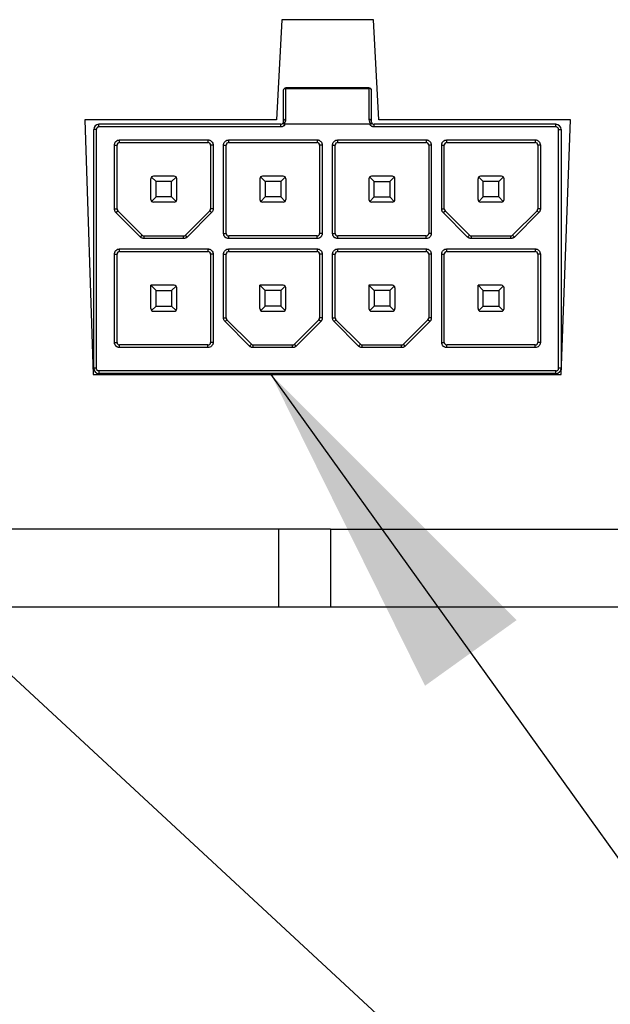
# Model space of a CAD drawing. Header units: millimetres. Extents: x 25 to 1092, y 25 to 838.
# Tile 3 of 9: x 123 to 146, y 265 to 303. Entities that reach past the tile are written whole.
import ezdxf

# ---------------------------------------------------------------- set-up
doc = ezdxf.new("R2010")
doc.units = ezdxf.units.MM
doc.header["$LTSCALE"] = 4
doc.layers.add('TEXT', color=140, linetype='Continuous', lineweight=25)
doc.dimstyles.new('SLDDIMSTYLE2', dxfattribs={"dimtxt": 0.18, "dimasz": 13.208, "dimexe": 0, "dimexo": 0.0625, "dimgap": 0, "dimtad": 0, "dimtih": 1, "dimtoh": 1, "dimdec": 0, "dimrnd": 1e-09, "dimzin": 0, "dimdsep": 46, "dimtxsty": 'Standard', "dimsah": 1, "dimcen": 0.09, "dimadec": 0, "dimazin": 0, "dimtfac": 13.208, "dimtdec": 0, "dimtofl": 0, "dimtmove": 0, "dimatfit": 3, "dimfxl": 0, "dimfrac": 2, "dimtolj": 1, "dimtzin": 0, "dimarcsym": 0})

msp = doc.modelspace()

# ---------------------------------------------------------------- linework, layer by layer
for p, q in [((133.402, 302.858), (133.199, 298.999)), ((136.931, 302.858), (133.402, 302.858)), ((137.133, 298.999), (136.931, 302.858)), ((133.455, 300.128), (133.455, 298.928)), ((133.555, 300.228), (133.555, 300.213)), ((136.755, 300.228), (133.555, 300.228)), ((133.555, 299.013), (133.555, 300.213)), ((133.555, 300.213), (136.755, 300.213)), ((136.755, 300.213), (136.755, 300.228)), ((136.755, 300.213), (136.755, 299.013)), ((136.855, 298.928), (136.855, 300.128)), ((133.199, 298.999), (125.815, 298.999)), ((125.815, 298.999), (126.141, 289.196)), ((144.518, 298.999), (137.133, 298.999)), ((144.158, 289.196), (144.518, 298.999)), ((126.155, 289.428), (126.155, 298.628)), ((126.255, 298.628), (126.155, 298.628)), ((126.255, 298.628), (126.255, 289.428)), ((126.355, 298.728), (126.355, 298.828)), ((133.355, 298.828), (126.355, 298.828)), ((133.355, 298.728), (126.355, 298.728)), ((133.355, 298.728), (133.355, 298.828)), ((136.782, 298.828), (133.528, 298.828)), ((136.955, 298.728), (136.955, 298.828)), ((143.955, 298.828), (136.955, 298.828)), ((143.955, 298.728), (136.955, 298.728)), ((143.955, 298.728), (143.955, 298.828)), ((144.055, 289.428), (144.055, 298.628)), ((144.055, 298.628), (144.155, 298.628)), ((144.155, 298.628), (144.155, 289.428)), ((127.155, 298.228), (130.555, 298.228)), ((127.155, 298.128), (127.155, 298.228)), ((130.555, 298.228), (130.555, 298.128)), ((131.355, 298.228), (134.755, 298.228)), ((131.355, 298.128), (131.355, 298.228)), ((134.755, 298.228), (134.755, 298.128)), ((135.555, 298.228), (138.955, 298.228)), ((135.555, 298.128), (135.555, 298.228)), ((138.955, 298.228), (138.955, 298.128)), ((139.755, 298.228), (143.155, 298.228)), ((139.755, 298.128), (139.755, 298.228)), ((143.155, 298.228), (143.155, 298.128)), ((126.955, 295.569), (126.955, 298.028)), ((126.955, 298.028), (127.055, 298.028)), ((127.055, 295.569), (127.055, 298.028)), ((127.155, 298.128), (130.555, 298.128)), ((130.655, 298.028), (130.655, 295.569)), ((130.755, 298.028), (130.655, 298.028)), ((130.755, 298.028), (130.755, 295.569)), ((131.155, 294.628), (131.155, 298.028)), ((131.155, 298.028), (131.255, 298.028)), ((131.255, 294.628), (131.255, 298.028)), ((131.355, 298.128), (134.755, 298.128)), ((134.855, 298.028), (134.855, 294.628)), ((134.955, 298.028), (134.855, 298.028)), ((134.955, 298.028), (134.955, 294.628)), ((135.355, 294.628), (135.355, 298.028)), ((135.355, 298.028), (135.455, 298.028)), ((135.455, 294.628), (135.455, 298.028)), ((135.555, 298.128), (138.955, 298.128)), ((139.055, 298.028), (139.055, 294.628)), ((139.155, 298.028), (139.055, 298.028)), ((139.155, 298.028), (139.155, 294.628)), ((139.555, 295.569), (139.555, 298.028)), ((139.555, 298.028), (139.655, 298.028)), ((139.655, 295.569), (139.655, 298.028)), ((139.755, 298.128), (143.155, 298.128)), ((143.255, 298.028), (143.255, 295.569)), ((143.355, 298.028), (143.255, 298.028)), ((143.355, 298.028), (143.355, 295.569)), ((128.355, 295.928), (128.355, 296.728)), ((128.555, 296.628), (128.385, 296.798)), ((129.255, 296.828), (128.455, 296.828)), ((129.155, 296.628), (128.555, 296.628)), ((128.555, 296.028), (128.555, 296.628)), ((129.326, 296.798), (129.155, 296.628)), ((129.155, 296.028), (129.155, 296.628)), ((129.355, 295.928), (129.355, 296.728)), ((132.555, 296.728), (132.555, 295.928)), ((132.585, 296.798), (132.755, 296.628)), ((133.455, 296.828), (132.655, 296.828)), ((132.755, 296.628), (132.755, 296.028)), ((133.355, 296.628), (132.755, 296.628)), ((133.526, 296.798), (133.355, 296.628)), ((133.355, 296.628), (133.355, 296.028)), ((133.555, 296.728), (133.555, 295.928)), ((136.755, 296.728), (136.755, 295.928)), ((136.785, 296.798), (136.955, 296.628)), ((137.655, 296.828), (136.855, 296.828)), ((136.955, 296.028), (136.955, 296.628)), ((136.955, 296.628), (137.555, 296.628)), ((137.555, 296.628), (137.726, 296.798)), ((137.555, 296.628), (137.555, 296.028)), ((137.755, 295.928), (137.755, 296.728)), ((140.955, 295.928), (140.955, 296.728)), ((141.155, 296.628), (140.985, 296.798)), ((141.855, 296.828), (141.055, 296.828)), ((141.155, 296.028), (141.155, 296.628)), ((141.755, 296.628), (141.155, 296.628)), ((141.926, 296.798), (141.755, 296.628)), ((141.755, 296.028), (141.755, 296.628)), ((141.955, 295.928), (141.955, 296.728)), ((128.555, 296.028), (128.385, 295.857)), ((129.155, 296.028), (128.555, 296.028)), ((129.326, 295.857), (129.155, 296.028)), ((132.755, 296.028), (132.585, 295.857)), ((133.355, 296.028), (132.755, 296.028)), ((133.355, 296.028), (133.526, 295.857)), ((136.785, 295.857), (136.955, 296.028)), ((136.955, 296.028), (137.555, 296.028)), ((137.555, 296.028), (137.726, 295.857)), ((141.155, 296.028), (140.985, 295.857)), ((141.755, 296.028), (141.155, 296.028)), ((141.926, 295.857), (141.755, 296.028)), ((126.955, 295.569), (127.055, 295.569)), ((127.014, 295.428), (127.085, 295.498)), ((127.085, 295.498), (128.026, 294.557)), ((129.255, 295.828), (128.455, 295.828)), ((129.685, 294.557), (130.626, 295.498)), ((130.697, 295.428), (130.626, 295.498)), ((130.755, 295.569), (130.655, 295.569)), ((133.455, 295.828), (132.655, 295.828)), ((137.655, 295.828), (136.855, 295.828)), ((139.555, 295.569), (139.655, 295.569)), ((139.614, 295.428), (139.685, 295.498)), ((139.685, 295.498), (140.626, 294.557)), ((141.855, 295.828), (141.055, 295.828)), ((142.285, 294.557), (143.226, 295.498)), ((143.297, 295.428), (143.226, 295.498)), ((143.355, 295.569), (143.255, 295.569)), ((127.955, 294.486), (127.014, 295.428)), ((130.697, 295.428), (129.755, 294.486)), ((140.555, 294.486), (139.614, 295.428)), ((143.297, 295.428), (142.355, 294.486)), ((127.955, 294.486), (128.026, 294.557)), ((128.097, 294.428), (128.097, 294.528)), ((128.097, 294.528), (129.614, 294.528)), ((129.614, 294.428), (128.097, 294.428)), ((129.614, 294.428), (129.614, 294.528)), ((129.755, 294.486), (129.685, 294.557)), ((131.155, 294.628), (131.255, 294.628)), ((131.355, 294.428), (131.355, 294.528)), ((134.755, 294.528), (131.355, 294.528)), ((134.755, 294.428), (131.355, 294.428)), ((134.755, 294.428), (134.755, 294.528)), ((134.955, 294.628), (134.855, 294.628)), ((135.355, 294.628), (135.455, 294.628)), ((135.555, 294.428), (135.555, 294.528)), ((138.955, 294.528), (135.555, 294.528)), ((138.955, 294.428), (135.555, 294.428)), ((138.955, 294.428), (138.955, 294.528)), ((139.155, 294.628), (139.055, 294.628)), ((140.555, 294.486), (140.626, 294.557)), ((140.697, 294.428), (140.697, 294.528)), ((140.697, 294.528), (142.214, 294.528)), ((142.214, 294.428), (140.697, 294.428)), ((142.214, 294.428), (142.214, 294.528)), ((142.355, 294.486), (142.285, 294.557)), ((127.155, 294.028), (130.555, 294.028)), ((127.155, 293.928), (127.155, 294.028)), ((130.555, 294.028), (130.555, 293.928)), ((131.355, 294.028), (134.755, 294.028)), ((131.355, 293.928), (131.355, 294.028)), ((134.755, 294.028), (134.755, 293.928)), ((135.555, 294.028), (138.955, 294.028)), ((135.555, 293.928), (135.555, 294.028)), ((138.955, 294.028), (138.955, 293.928)), ((139.755, 294.028), (143.155, 294.028)), ((139.755, 293.928), (139.755, 294.028)), ((143.155, 294.028), (143.155, 293.928)), ((126.955, 290.428), (126.955, 293.828)), ((126.955, 293.828), (127.055, 293.828)), ((127.055, 290.428), (127.055, 293.828)), ((127.155, 293.928), (130.555, 293.928)), ((130.655, 293.828), (130.655, 290.428)), ((130.755, 293.828), (130.655, 293.828)), ((130.755, 293.828), (130.755, 290.428)), ((131.155, 291.369), (131.155, 293.828)), ((131.155, 293.828), (131.255, 293.828)), ((131.255, 291.369), (131.255, 293.828)), ((131.355, 293.928), (134.755, 293.928)), ((134.855, 293.828), (134.855, 291.369)), ((134.955, 293.828), (134.855, 293.828)), ((134.955, 293.828), (134.955, 291.369)), ((135.355, 291.369), (135.355, 293.828)), ((135.355, 293.828), (135.455, 293.828)), ((135.455, 291.369), (135.455, 293.828)), ((135.555, 293.928), (138.955, 293.928)), ((139.055, 293.828), (139.055, 291.369)), ((139.155, 293.828), (139.055, 293.828)), ((139.155, 293.828), (139.155, 291.369)), ((139.555, 290.428), (139.555, 293.828)), ((139.555, 293.828), (139.655, 293.828)), ((139.655, 290.428), (139.655, 293.828)), ((139.755, 293.928), (143.155, 293.928)), ((143.255, 293.828), (143.255, 290.428)), ((143.355, 293.828), (143.255, 293.828)), ((143.355, 293.828), (143.355, 290.428)), ((128.355, 292.628), (128.555, 292.428)), ((129.255, 292.628), (128.355, 292.628)), ((128.355, 291.728), (128.355, 292.628)), ((129.155, 292.428), (129.326, 292.598)), ((129.355, 291.728), (129.355, 292.528)), ((132.755, 292.428), (132.555, 292.628)), ((133.455, 292.628), (132.555, 292.628)), ((132.555, 291.728), (132.555, 292.628)), ((133.526, 292.598), (133.355, 292.428)), ((133.555, 291.728), (133.555, 292.528)), ((136.755, 292.628), (136.755, 291.728)), ((136.755, 292.628), (136.955, 292.428)), ((137.655, 292.628), (136.755, 292.628)), ((137.726, 292.598), (137.555, 292.428)), ((137.755, 292.528), (137.755, 291.728)), ((140.955, 291.728), (140.955, 292.628)), ((140.955, 292.628), (141.155, 292.428)), ((141.855, 292.628), (140.955, 292.628)), ((141.755, 292.428), (141.926, 292.598)), ((141.955, 291.728), (141.955, 292.528)), ((128.555, 292.428), (129.155, 292.428)), ((128.555, 291.828), (128.555, 292.428)), ((129.155, 292.428), (129.155, 291.828)), ((132.755, 291.828), (132.755, 292.428)), ((133.355, 292.428), (132.755, 292.428)), ((133.355, 292.428), (133.355, 291.828)), ((136.955, 292.428), (136.955, 291.828)), ((137.555, 292.428), (136.955, 292.428)), ((137.555, 292.428), (137.555, 291.828)), ((141.155, 291.828), (141.155, 292.428)), ((141.155, 292.428), (141.755, 292.428)), ((141.755, 292.428), (141.755, 291.828)), ((128.385, 291.657), (128.555, 291.828)), ((128.555, 291.828), (129.155, 291.828)), ((129.155, 291.828), (129.326, 291.657)), ((132.755, 291.828), (132.585, 291.657)), ((133.355, 291.828), (132.755, 291.828)), ((133.526, 291.657), (133.355, 291.828)), ((136.955, 291.828), (136.785, 291.657)), ((137.555, 291.828), (136.955, 291.828)), ((137.555, 291.828), (137.726, 291.657)), ((140.985, 291.657), (141.155, 291.828)), ((141.155, 291.828), (141.755, 291.828)), ((141.755, 291.828), (141.926, 291.657)), ((128.455, 291.628), (129.255, 291.628)), ((131.155, 291.369), (131.255, 291.369)), ((132.655, 291.628), (133.455, 291.628)), ((134.955, 291.369), (134.855, 291.369)), ((135.355, 291.369), (135.455, 291.369)), ((136.855, 291.628), (137.655, 291.628)), ((139.155, 291.369), (139.055, 291.369)), ((141.055, 291.628), (141.855, 291.628)), ((131.214, 291.228), (131.285, 291.298)), ((132.155, 290.286), (131.214, 291.228)), ((131.285, 291.298), (132.226, 290.357)), ((133.885, 290.357), (134.826, 291.298)), ((134.897, 291.228), (133.955, 290.286)), ((134.897, 291.228), (134.826, 291.298)), ((135.414, 291.228), (135.485, 291.298)), ((136.355, 290.286), (135.414, 291.228)), ((135.485, 291.298), (136.426, 290.357)), ((138.085, 290.357), (139.026, 291.298)), ((139.097, 291.228), (138.155, 290.286)), ((139.097, 291.228), (139.026, 291.298)), ((126.955, 290.428), (127.055, 290.428)), ((127.155, 290.228), (127.155, 290.328)), ((130.555, 290.328), (127.155, 290.328)), ((130.555, 290.228), (127.155, 290.228)), ((130.555, 290.228), (130.555, 290.328)), ((130.755, 290.428), (130.655, 290.428)), ((132.155, 290.286), (132.226, 290.357)), ((132.297, 290.228), (132.297, 290.328)), ((132.297, 290.328), (133.814, 290.328)), ((133.814, 290.228), (132.297, 290.228)), ((133.814, 290.228), (133.814, 290.328)), ((133.955, 290.286), (133.885, 290.357)), ((136.355, 290.286), (136.426, 290.357)), ((136.497, 290.228), (136.497, 290.328)), ((136.497, 290.328), (138.014, 290.328)), ((138.014, 290.228), (136.497, 290.228)), ((138.014, 290.228), (138.014, 290.328)), ((138.155, 290.286), (138.085, 290.357)), ((139.555, 290.428), (139.655, 290.428)), ((139.755, 290.228), (139.755, 290.328)), ((143.155, 290.328), (139.755, 290.328)), ((143.155, 290.228), (139.755, 290.228)), ((143.155, 290.228), (143.155, 290.328)), ((143.355, 290.428), (143.255, 290.428)), ((126.255, 289.428), (126.155, 289.428)), ((144.155, 289.428), (144.055, 289.428)), ((126.141, 289.196), (144.158, 289.196)), ((143.955, 289.328), (126.355, 289.328)), ((126.355, 289.328), (126.355, 289.228)), ((143.955, 289.228), (126.355, 289.228)), ((128.355, 289.196), (128.355, 289.228)), ((128.455, 289.196), (128.455, 289.228)), ((129.255, 289.196), (129.255, 289.228)), ((129.355, 289.196), (129.355, 289.228)), ((132.555, 289.196), (132.555, 289.228)), ((132.655, 289.196), (132.655, 289.228)), ((133.455, 289.196), (133.455, 289.228)), ((133.555, 289.196), (133.555, 289.228)), ((136.755, 289.196), (136.755, 289.228)), ((136.855, 289.228), (136.855, 289.196)), ((137.655, 289.228), (137.655, 289.196)), ((137.755, 289.228), (137.755, 289.196)), ((140.955, 289.196), (140.955, 289.228)), ((141.055, 289.196), (141.055, 289.228)), ((141.855, 289.196), (141.855, 289.228)), ((141.955, 289.196), (141.955, 289.228)), ((143.955, 289.228), (143.955, 289.328)), ((133.271, 283.228), (111.061, 283.228)), ((133.271, 283.228), (133.271, 280.228)), ((135.271, 283.228), (133.271, 283.228)), ((135.271, 283.228), (135.271, 280.228)), ((135.271, 283.228), (169.061, 283.228)), ((133.271, 280.228), (111.061, 280.228)), ((135.271, 280.228), (133.271, 280.228)), ((169.061, 280.228), (135.271, 280.228))]:
    msp.add_line(p, q)
for centre, radius, start, end in [((133.555, 300.128), 0.1, 90, 180), ((133.548, 300.12), 0.0934, 85.7149, 174.9513), ((136.755, 300.128), 0.1, 0, 90), ((136.762, 300.12), 0.0934, 5.0487, 94.2851), ((133.548, 298.92), 0.0934, 85.7149, 174.9513), ((136.762, 298.92), 0.0934, 5.0487, 94.2851), ((126.355, 298.628), 0.2, 90, 180), ((133.355, 298.928), 0.1, 270, 308.9424), ((136.955, 298.928), 0.1, 231.0576, 270), ((143.955, 298.628), 0.2, 0, 90), ((127.155, 298.028), 0.1, 90, 180), ((130.555, 298.028), 0.1, 0, 90), ((131.355, 298.028), 0.1, 90, 180), ((134.755, 298.028), 0.1, 0, 90), ((135.555, 298.028), 0.1, 90, 180), ((138.955, 298.028), 0.1, 0, 90), ((139.755, 298.028), 0.1, 90, 180), ((143.155, 298.028), 0.1, 0, 90), ((128.455, 296.728), 0.1, 135, 180), ((128.455, 296.728), 0.1, 90, 135), ((129.255, 296.728), 0.1, 45, 90), ((129.255, 296.728), 0.1, 0, 45), ((132.655, 296.728), 0.1, 135, 180), ((132.655, 296.728), 0.1, 90, 135), ((133.455, 296.728), 0.1, 45, 90), ((133.455, 296.728), 0.1, 0, 45), ((136.855, 296.728), 0.1, 135, 180), ((136.855, 296.728), 0.1, 90, 135), ((137.655, 296.728), 0.1, 45, 90), ((137.655, 296.728), 0.1, 0, 45), ((141.055, 296.728), 0.1, 135, 180), ((141.055, 296.728), 0.1, 90, 135), ((141.855, 296.728), 0.1, 45, 90), ((141.855, 296.728), 0.1, 0, 45), ((128.455, 295.928), 0.1, 180, 225), ((129.255, 295.928), 0.1, 315, 0), ((132.655, 295.928), 0.1, 180, 225), ((133.455, 295.928), 0.1, 315, 0), ((136.855, 295.928), 0.1, 180, 225), ((137.655, 295.928), 0.1, 315, 0), ((141.055, 295.928), 0.1, 180, 225), ((141.855, 295.928), 0.1, 315, 0), ((127.155, 295.569), 0.1, 180, 225), ((128.455, 295.928), 0.1, 225, 270), ((129.255, 295.928), 0.1, 270, 315), ((130.555, 295.569), 0.1, 315, 0), ((132.655, 295.928), 0.1, 225, 270), ((133.455, 295.928), 0.1, 270, 315), ((136.855, 295.928), 0.1, 225, 270), ((137.655, 295.928), 0.1, 270, 315), ((139.755, 295.569), 0.1, 180, 225), ((141.055, 295.928), 0.1, 225, 270), ((141.855, 295.928), 0.1, 270, 315), ((143.155, 295.569), 0.1, 315, 0), ((128.097, 294.628), 0.1, 225, 270), ((129.614, 294.628), 0.1, 270, 315), ((131.355, 294.628), 0.1, 180, 270), ((134.755, 294.628), 0.1, 270, 0), ((135.555, 294.628), 0.1, 180, 270), ((138.955, 294.628), 0.1, 270, 0), ((140.697, 294.628), 0.1, 225, 270), ((142.214, 294.628), 0.1, 270, 315), ((127.155, 293.828), 0.1, 90, 180), ((130.555, 293.828), 0.1, 0, 90), ((131.355, 293.828), 0.1, 90, 180), ((134.755, 293.828), 0.1, 0, 90), ((135.555, 293.828), 0.1, 90, 180), ((138.955, 293.828), 0.1, 0, 90), ((139.755, 293.828), 0.1, 90, 180), ((143.155, 293.828), 0.1, 0, 90), ((129.255, 292.528), 0.1, 45, 90), ((129.255, 292.528), 0.1, 0, 45), ((133.455, 292.528), 0.1, 45, 90), ((133.455, 292.528), 0.1, 0, 45), ((137.655, 292.528), 0.1, 45, 90), ((137.655, 292.528), 0.1, 0, 45), ((141.855, 292.528), 0.1, 45, 90), ((141.855, 292.528), 0.1, 0, 45), ((128.455, 291.728), 0.1, 180, 225), ((129.255, 291.728), 0.1, 315, 0), ((132.655, 291.728), 0.1, 180, 225), ((133.455, 291.728), 0.1, 315, 0), ((136.855, 291.728), 0.1, 180, 225), ((137.655, 291.728), 0.1, 315, 0), ((141.055, 291.728), 0.1, 180, 225), ((141.855, 291.728), 0.1, 315, 0), ((128.455, 291.728), 0.1, 225, 270), ((129.255, 291.728), 0.1, 270, 315), ((131.355, 291.369), 0.1, 180, 225), ((132.655, 291.728), 0.1, 225, 270), ((133.455, 291.728), 0.1, 270, 315), ((134.755, 291.369), 0.1, 315, 0), ((135.555, 291.369), 0.1, 180, 225), ((136.855, 291.728), 0.1, 225, 270), ((137.655, 291.728), 0.1, 270, 315), ((138.955, 291.369), 0.1, 315, 0), ((141.055, 291.728), 0.1, 225, 270), ((141.855, 291.728), 0.1, 270, 315), ((127.155, 290.428), 0.1, 180, 270), ((130.555, 290.428), 0.1, 270, 0), ((132.297, 290.428), 0.1, 225, 270), ((133.814, 290.428), 0.1, 270, 315), ((136.497, 290.428), 0.1, 225, 270), ((138.014, 290.428), 0.1, 270, 315), ((139.755, 290.428), 0.1, 180, 270), ((143.155, 290.428), 0.1, 270, 0), ((126.355, 289.428), 0.2, 180, 270), ((143.955, 289.428), 0.2, 270, 0)]:
    msp.add_arc(centre, radius, start, end)
for points in [[(133.455, 298.928), (133.455, 298.898), (133.441, 298.869), (133.418, 298.85)], [(133.46, 298.842), (133.518, 298.878), (133.555, 298.945), (133.555, 299.013)], [(136.755, 299.013), (136.755, 298.945), (136.792, 298.878), (136.85, 298.842)], [(136.892, 298.85), (136.87, 298.869), (136.855, 298.898), (136.855, 298.928)], [(126.355, 289.328), (126.3, 289.328), (126.255, 289.373), (126.255, 289.428)]]:
    msp.add_open_spline(points, degree=3)
for points, knots in [([(126.355, 298.728), (126.347, 298.727), (126.329, 298.726), (126.305, 298.715), (126.281, 298.697), (126.259, 298.667), (126.257, 298.641), (126.255, 298.628)], [0, 0, 0, 0, 0.167535, 0.330448, 0.500633, 0.74883, 1, 1, 1, 1]), ([(133.528, 298.828), (133.522, 298.818), (133.51, 298.798), (133.485, 298.774), (133.451, 298.751), (133.408, 298.731), (133.373, 298.729), (133.355, 298.728)], [0, 0, 0, 0, 0.1669756, 0.3320356, 0.5003421, 0.7494255, 1, 1, 1, 1]), ([(133.46, 298.842), (133.455, 298.845), (133.443, 298.852), (133.428, 298.855), (133.422, 298.852), (133.418, 298.85)], [0, 0, 0, 0, 0.295599, 0.628645, 1, 1, 1, 1]), ([(133.528, 298.828), (133.518, 298.828), (133.506, 298.829), (133.496, 298.83), (133.487, 298.832), (133.479, 298.834), (133.472, 298.837), (133.467, 298.839), (133.464, 298.84), (133.46, 298.842)], [0, 0, 0, 0, 0.00003277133, 0.00003277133, 0.00003277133, 0.00006037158, 0.00006037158, 0.00006037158, 0.00007541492, 0.00007541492, 0.00007541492, 0.00007541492]), ([(136.85, 298.842), (136.844, 298.839), (136.837, 298.836), (136.829, 298.833), (136.82, 298.831), (136.812, 298.83), (136.803, 298.829), (136.796, 298.828), (136.789, 298.828), (136.782, 298.828)], [0, 0, 0, 0, 0.00002751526, 0.00002751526, 0.00002751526, 0.00005470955, 0.00005470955, 0.00005470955, 0.00007525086, 0.00007525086, 0.00007525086, 0.00007525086]), ([(136.955, 298.728), (136.944, 298.728), (136.92, 298.729), (136.887, 298.739), (136.85, 298.756), (136.812, 298.784), (136.792, 298.813), (136.782, 298.828)], [0, 0, 0, 0, 0.166976, 0.332036, 0.500342, 0.749425, 1, 1, 1, 1]), ([(136.892, 298.85), (136.889, 298.852), (136.883, 298.855), (136.868, 298.852), (136.856, 298.845), (136.85, 298.842)], [0, 0, 0, 0, 0.371355, 0.704401, 1, 1, 1, 1]), ([(144.055, 298.628), (144.055, 298.636), (144.054, 298.654), (144.043, 298.678), (144.024, 298.702), (143.995, 298.724), (143.969, 298.726), (143.955, 298.728)], [0, 0, 0, 0, 0.167535, 0.330448, 0.500633, 0.74883, 1, 1, 1, 1]), ([(126.955, 298.028), (126.956, 298.041), (126.957, 298.067), (126.969, 298.105), (126.987, 298.139), (127.021, 298.179), (127.076, 298.22), (127.129, 298.225), (127.155, 298.228)], [0, 0, 0, 0, 0.1272, 0.249746, 0.3727, 0.501075, 0.749743, 1, 1, 1, 1]), ([(130.555, 298.228), (130.569, 298.227), (130.595, 298.226), (130.632, 298.214), (130.667, 298.196), (130.707, 298.162), (130.747, 298.107), (130.753, 298.054), (130.755, 298.028)], [0, 0, 0, 0, 0.1272, 0.249746, 0.3727, 0.501075, 0.749743, 1, 1, 1, 1]), ([(131.155, 298.028), (131.156, 298.041), (131.157, 298.067), (131.169, 298.105), (131.187, 298.139), (131.221, 298.179), (131.276, 298.22), (131.329, 298.225), (131.355, 298.228)], [0, 0, 0, 0, 0.1272, 0.249746, 0.3727, 0.501075, 0.749743, 1, 1, 1, 1]), ([(134.755, 298.228), (134.769, 298.227), (134.795, 298.226), (134.832, 298.214), (134.867, 298.196), (134.907, 298.162), (134.947, 298.107), (134.953, 298.054), (134.955, 298.028)], [0, 0, 0, 0, 0.1272, 0.249746, 0.3727, 0.501075, 0.749743, 1, 1, 1, 1]), ([(135.355, 298.028), (135.356, 298.041), (135.357, 298.067), (135.369, 298.105), (135.387, 298.139), (135.421, 298.179), (135.476, 298.22), (135.529, 298.225), (135.555, 298.228)], [0, 0, 0, 0, 0.1272, 0.249746, 0.3727, 0.501075, 0.749743, 1, 1, 1, 1]), ([(138.955, 298.228), (138.969, 298.227), (138.995, 298.226), (139.032, 298.214), (139.067, 298.196), (139.107, 298.162), (139.147, 298.107), (139.153, 298.054), (139.155, 298.028)], [0, 0, 0, 0, 0.1272, 0.249746, 0.3727, 0.501075, 0.749743, 1, 1, 1, 1]), ([(139.555, 298.028), (139.556, 298.041), (139.557, 298.067), (139.569, 298.105), (139.587, 298.139), (139.621, 298.179), (139.676, 298.22), (139.729, 298.225), (139.755, 298.228)], [0, 0, 0, 0, 0.1272001, 0.2497464, 0.3727003, 0.5010746, 0.7497428, 1, 1, 1, 1]), ([(143.155, 298.228), (143.169, 298.227), (143.195, 298.226), (143.232, 298.214), (143.267, 298.196), (143.307, 298.162), (143.347, 298.107), (143.353, 298.054), (143.355, 298.028)], [0, 0, 0, 0, 0.1272, 0.249746, 0.3727, 0.501075, 0.749743, 1, 1, 1, 1]), ([(127.014, 295.428), (127.005, 295.438), (126.987, 295.457), (126.969, 295.492), (126.957, 295.53), (126.956, 295.556), (126.955, 295.569)], [0, 0, 0, 0, 0.255091, 0.5, 0.744909, 1, 1, 1, 1]), ([(130.755, 295.569), (130.755, 295.556), (130.753, 295.53), (130.742, 295.492), (130.723, 295.457), (130.706, 295.438), (130.697, 295.428)], [0, 0, 0, 0, 0.2550909, 0.5, 0.7449091, 1, 1, 1, 1]), ([(139.614, 295.428), (139.605, 295.438), (139.587, 295.457), (139.569, 295.492), (139.557, 295.53), (139.556, 295.556), (139.555, 295.569)], [0, 0, 0, 0, 0.255091, 0.5, 0.744909, 1, 1, 1, 1]), ([(143.355, 295.569), (143.355, 295.556), (143.353, 295.53), (143.342, 295.492), (143.323, 295.457), (143.306, 295.438), (143.297, 295.428)], [0, 0, 0, 0, 0.255091, 0.5, 0.744909, 1, 1, 1, 1]), ([(128.097, 294.428), (128.083, 294.428), (128.057, 294.43), (128.019, 294.441), (127.985, 294.46), (127.965, 294.477), (127.955, 294.486)], [0, 0, 0, 0, 0.255091, 0.5, 0.744909, 1, 1, 1, 1]), ([(129.755, 294.486), (129.745, 294.477), (129.726, 294.46), (129.691, 294.441), (129.653, 294.43), (129.627, 294.428), (129.614, 294.428)], [0, 0, 0, 0, 0.255091, 0.5, 0.744909, 1, 1, 1, 1]), ([(131.355, 294.428), (131.342, 294.428), (131.316, 294.43), (131.278, 294.441), (131.244, 294.46), (131.204, 294.493), (131.163, 294.549), (131.158, 294.601), (131.155, 294.628)], [0, 0, 0, 0, 0.1272, 0.249746, 0.3727, 0.501075, 0.749743, 1, 1, 1, 1]), ([(134.955, 294.628), (134.955, 294.614), (134.953, 294.588), (134.942, 294.551), (134.923, 294.516), (134.89, 294.476), (134.834, 294.436), (134.782, 294.43), (134.755, 294.428)], [0, 0, 0, 0, 0.1272, 0.249746, 0.3727, 0.501075, 0.749743, 1, 1, 1, 1]), ([(135.555, 294.428), (135.542, 294.428), (135.516, 294.43), (135.478, 294.441), (135.444, 294.46), (135.404, 294.493), (135.363, 294.549), (135.358, 294.601), (135.355, 294.628)], [0, 0, 0, 0, 0.1272, 0.249746, 0.3727, 0.501075, 0.749743, 1, 1, 1, 1]), ([(139.155, 294.628), (139.155, 294.614), (139.153, 294.588), (139.142, 294.551), (139.123, 294.516), (139.09, 294.476), (139.034, 294.436), (138.982, 294.43), (138.955, 294.428)], [0, 0, 0, 0, 0.1272, 0.249746, 0.3727, 0.501075, 0.749743, 1, 1, 1, 1]), ([(140.697, 294.428), (140.683, 294.428), (140.657, 294.43), (140.619, 294.441), (140.585, 294.46), (140.565, 294.477), (140.555, 294.486)], [0, 0, 0, 0, 0.255091, 0.5, 0.744909, 1, 1, 1, 1]), ([(142.355, 294.486), (142.345, 294.477), (142.326, 294.46), (142.291, 294.441), (142.253, 294.43), (142.227, 294.428), (142.214, 294.428)], [0, 0, 0, 0, 0.255091, 0.5, 0.744909, 1, 1, 1, 1]), ([(126.955, 293.828), (126.956, 293.841), (126.957, 293.867), (126.969, 293.905), (126.987, 293.939), (127.021, 293.979), (127.076, 294.02), (127.129, 294.025), (127.155, 294.028)], [0, 0, 0, 0, 0.1272, 0.249746, 0.3727, 0.501075, 0.749743, 1, 1, 1, 1]), ([(130.555, 294.028), (130.569, 294.027), (130.595, 294.026), (130.632, 294.014), (130.667, 293.996), (130.707, 293.962), (130.747, 293.907), (130.753, 293.854), (130.755, 293.828)], [0, 0, 0, 0, 0.1272, 0.249746, 0.3727, 0.501075, 0.749743, 1, 1, 1, 1]), ([(131.155, 293.828), (131.156, 293.841), (131.157, 293.867), (131.169, 293.905), (131.187, 293.939), (131.221, 293.979), (131.276, 294.02), (131.329, 294.025), (131.355, 294.028)], [0, 0, 0, 0, 0.1272, 0.249746, 0.3727, 0.501075, 0.749743, 1, 1, 1, 1]), ([(134.755, 294.028), (134.769, 294.027), (134.795, 294.026), (134.832, 294.014), (134.867, 293.996), (134.907, 293.962), (134.947, 293.907), (134.953, 293.854), (134.955, 293.828)], [0, 0, 0, 0, 0.1272, 0.249746, 0.3727, 0.501075, 0.749743, 1, 1, 1, 1]), ([(135.355, 293.828), (135.356, 293.841), (135.357, 293.867), (135.369, 293.905), (135.387, 293.939), (135.421, 293.979), (135.476, 294.02), (135.529, 294.025), (135.555, 294.028)], [0, 0, 0, 0, 0.1272, 0.249746, 0.3727, 0.501075, 0.749743, 1, 1, 1, 1]), ([(138.955, 294.028), (138.969, 294.027), (138.995, 294.026), (139.032, 294.014), (139.067, 293.996), (139.107, 293.962), (139.147, 293.907), (139.153, 293.854), (139.155, 293.828)], [0, 0, 0, 0, 0.1272, 0.249746, 0.3727, 0.501075, 0.749743, 1, 1, 1, 1]), ([(139.555, 293.828), (139.556, 293.841), (139.557, 293.867), (139.569, 293.905), (139.587, 293.939), (139.621, 293.979), (139.676, 294.02), (139.729, 294.025), (139.755, 294.028)], [0, 0, 0, 0, 0.1272, 0.249746, 0.3727, 0.501075, 0.749743, 1, 1, 1, 1]), ([(143.155, 294.028), (143.169, 294.027), (143.195, 294.026), (143.232, 294.014), (143.267, 293.996), (143.307, 293.962), (143.347, 293.907), (143.353, 293.854), (143.355, 293.828)], [0, 0, 0, 0, 0.1272, 0.249746, 0.3727, 0.501075, 0.749743, 1, 1, 1, 1]), ([(131.214, 291.228), (131.205, 291.238), (131.187, 291.257), (131.169, 291.292), (131.157, 291.33), (131.156, 291.356), (131.155, 291.369)], [0, 0, 0, 0, 0.255091, 0.5, 0.744909, 1, 1, 1, 1]), ([(134.955, 291.369), (134.955, 291.356), (134.953, 291.33), (134.942, 291.292), (134.923, 291.257), (134.906, 291.238), (134.897, 291.228)], [0, 0, 0, 0, 0.255091, 0.5, 0.744909, 1, 1, 1, 1]), ([(135.414, 291.228), (135.405, 291.238), (135.387, 291.257), (135.369, 291.292), (135.357, 291.33), (135.356, 291.356), (135.355, 291.369)], [0, 0, 0, 0, 0.255091, 0.5, 0.744909, 1, 1, 1, 1]), ([(139.155, 291.369), (139.155, 291.356), (139.153, 291.33), (139.142, 291.292), (139.123, 291.257), (139.106, 291.238), (139.097, 291.228)], [0, 0, 0, 0, 0.2550909, 0.5, 0.7449091, 1, 1, 1, 1]), ([(127.155, 290.228), (127.142, 290.228), (127.116, 290.23), (127.078, 290.241), (127.044, 290.26), (127.004, 290.293), (126.963, 290.349), (126.958, 290.401), (126.955, 290.428)], [0, 0, 0, 0, 0.1272, 0.249746, 0.3727, 0.501075, 0.749743, 1, 1, 1, 1]), ([(130.755, 290.428), (130.755, 290.414), (130.753, 290.388), (130.742, 290.351), (130.723, 290.316), (130.69, 290.276), (130.634, 290.236), (130.582, 290.23), (130.555, 290.228)], [0, 0, 0, 0, 0.1272, 0.249746, 0.3727, 0.501075, 0.749743, 1, 1, 1, 1]), ([(132.297, 290.228), (132.283, 290.228), (132.257, 290.23), (132.219, 290.241), (132.185, 290.26), (132.165, 290.277), (132.155, 290.286)], [0, 0, 0, 0, 0.255091, 0.5, 0.744909, 1, 1, 1, 1]), ([(133.955, 290.286), (133.945, 290.277), (133.926, 290.26), (133.891, 290.241), (133.853, 290.23), (133.827, 290.228), (133.814, 290.228)], [0, 0, 0, 0, 0.255091, 0.5, 0.744909, 1, 1, 1, 1]), ([(136.497, 290.228), (136.483, 290.228), (136.457, 290.23), (136.419, 290.241), (136.385, 290.26), (136.365, 290.277), (136.355, 290.286)], [0, 0, 0, 0, 0.255091, 0.5, 0.744909, 1, 1, 1, 1]), ([(138.155, 290.286), (138.145, 290.277), (138.126, 290.26), (138.091, 290.241), (138.053, 290.23), (138.027, 290.228), (138.014, 290.228)], [0, 0, 0, 0, 0.255091, 0.5, 0.744909, 1, 1, 1, 1]), ([(139.755, 290.228), (139.742, 290.228), (139.716, 290.23), (139.678, 290.241), (139.644, 290.26), (139.604, 290.293), (139.563, 290.349), (139.558, 290.401), (139.555, 290.428)], [0, 0, 0, 0, 0.1272, 0.249746, 0.3727, 0.501075, 0.749743, 1, 1, 1, 1]), ([(143.355, 290.428), (143.355, 290.414), (143.353, 290.388), (143.342, 290.351), (143.323, 290.316), (143.29, 290.276), (143.234, 290.236), (143.182, 290.23), (143.155, 290.228)], [0, 0, 0, 0, 0.1272, 0.249746, 0.3727, 0.501075, 0.749743, 1, 1, 1, 1]), ([(143.955, 289.328), (143.964, 289.328), (143.981, 289.329), (144.006, 289.34), (144.03, 289.359), (144.051, 289.388), (144.054, 289.414), (144.055, 289.428)], [0, 0, 0, 0, 0.167535, 0.330448, 0.500633, 0.74883, 1, 1, 1, 1])]:
    msp.add_open_spline(points, degree=3, knots=knots)

# ---------------------------------------------------------------- leaders
at = {"layer": 'TEXT'}
for points in [[(110.473, 289.196), (177.59, 226.997), (202.99, 226.997)], [(132.979, 289.196), (177.59, 226.997), (202.99, 226.997)]]:
    msp.add_leader(points, dimstyle='SLDDIMSTYLE2', dxfattribs=at)

doc.saveas('drawing.dxf')
